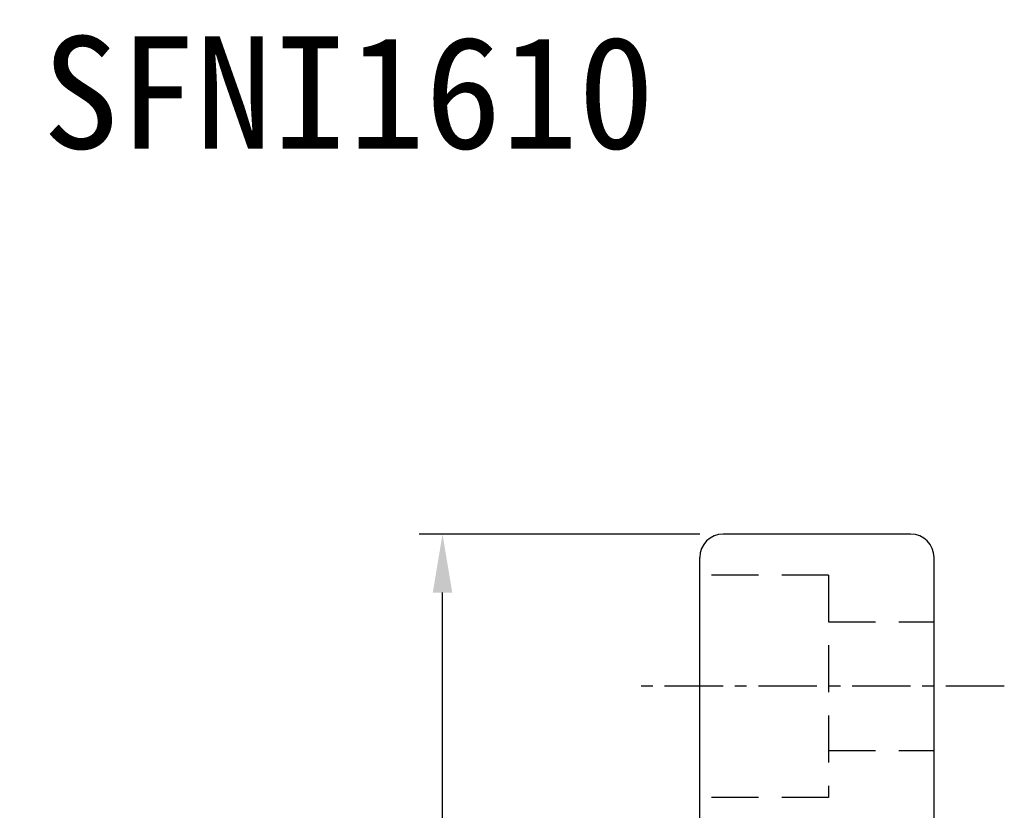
# Model space of a CAD drawing. Extents: x 634 to 825, y -72 to 28.
# Tile 57 of 57: x 727 to 769, y -5 to 28. Entities that reach past the tile are written whole.
import ezdxf
from ezdxf.enums import TextEntityAlignment as Align

# ---------------------------------------------------------------- set-up
doc = ezdxf.new("R2010")
doc.units = 0
doc.header["$LTSCALE"] = 2
doc.header["$MEASUREMENT"] = 0
doc.header["$PDMODE"] = 2
doc.linetypes.add('CENTER', pattern=[2, 1.25, -0.25, 0.25, -0.25])
doc.linetypes.add('HID-1', pattern=[1.5, 1, -0.5])
doc.layers.get('0').update_dxf_attribs({"linetype": 'CONTINUOUS'})
doc.layers.get('DEFPOINTS').update_dxf_attribs({"linetype": 'CONTINUOUS'})
for name, color, linetype in [('CL', 1, 'CENTER'), ('DIM', 4, 'CONTINUOUS'), ('HID', 2, 'HID-1'), ('OUT', 3, 'CONTINUOUS')]:
    doc.layers.add(name, color=color, linetype=linetype)
doc.styles.add('DIM-7', font='SIMPLEX.shx', dxfattribs={"width": 0.7, "bigfont": 'chineset.shx'})
doc.styles.add('T', font='KAIU.TTF')
doc.dimstyles.new('CNS', dxfattribs={"dimtxt": 3.5, "dimasz": 2.5, "dimexe": 1, "dimexo": 1.5, "dimgap": 0.09, "dimtad": 0, "dimdsep": 46, "dimtxsty": 'DIM-7', "dimcen": 0.09, "dimclrd": 1, "dimclre": 1, "dimclrt": 4, "dimadec": 0, "dimazin": 0, "dimtfac": 1, "dimtix": 1, "dimtmove": 2, "dimatfit": 3, "dimfxl": 1, "dimtvp": 0.971429, "dimtolj": 1, "dimarcsym": 0})

# ---------------------------------------------------------------- blocks, each defined once
blk = doc.blocks.new('*D38')
at = {"layer": 'DEFPOINTS', "color": 0, "transparency": 16777216}
for p in [(745.235, 6.427), (757.218, 6.427), (757.218, -51.573)]:
    blk.add_point(p, dxfattribs=at)
at = {"layer": 'DIM', "color": 0, "lineweight": -2, "transparency": 16777216}
for p, q in [((756.218, 6.427), (744.235, 6.427)), ((745.235, -49.073), (745.235, 3.927)), ((756.218, -51.573), (744.235, -51.573))]:
    blk.add_line(p, q, dxfattribs=at)
at = {"layer": 'DIM', "color": 0, "transparency": 16777216}
for points in [[(744.818, 3.927), (745.651, 3.927), (745.235, 6.427)], [(744.818, -49.073), (745.651, -49.073), (745.235, -51.573)]]:
    blk.add_solid(points, dxfattribs=at)
at = {"layer": 'DIM', "color": 0, "transparency": 16777216, "insert": (742.735, -22.573), "char_height": 3, "attachment_point": 5, "rotation": 90, "style": 'DIM-7'}
blk.add_mtext('\\A1;%%c58', dxfattribs=at)

msp = doc.modelspace()

# ---------------------------------------------------------------- linework, layer by layer
at = {"layer": 'CL', "color": 0}
msp.add_line((769.218, -0.073, -0.2), (753.525, -0.073, -0.2), dxfattribs=at)
at = {"layer": 'HID', "color": 0}
for p, q in [((761.718, 4.677, -0.2), (756.218, 4.677, -0.2)), ((761.718, 4.677, -0.2), (761.718, -4.823, -0.2)), ((761.718, 2.677, -0.2), (766.218, 2.677, -0.2)), ((761.718, -2.823, -0.2), (766.218, -2.823, -0.2)), ((761.718, -4.823, -0.2), (756.218, -4.823, -0.2))]:
    msp.add_line(p, q, dxfattribs=at)
at = {"layer": 'OUT', "color": 0}
for p, q in [((765.218, 6.427, -0.2), (757.218, 6.427, -0.2)), ((756.218, -50.573, -0.2), (756.218, 5.427, -0.2)), ((766.218, -50.573, -0.2), (766.218, 5.427, -0.2))]:
    msp.add_line(p, q, dxfattribs=at)
for centre, start, end in [((757.218, 5.427, -0.2), 90, 180), ((765.218, 5.427, -0.2), 0, 90)]:
    msp.add_arc(centre, 1, start, end, dxfattribs=at)

# ---------------------------------------------------------------- texts
at = {"style": 'T'}
msp.add_text('SFNI1610', height=4.8, dxfattribs=at).set_placement((741.223, 25.289), align=Align.MIDDLE)

# ---------------------------------------------------------------- dimensions: what is measured, and where the dimension line sits
at = {"layer": 'DIM', "color": 0}
dim = msp.add_linear_dim(base=(745.235, 6.427, -0.2), p1=(757.218, -51.573, -0.2), p2=(757.218, 6.427, -0.2), angle=90, text='%%c<>', dimstyle='CNS', override={"dimtxt": 3, "dimexo": 1, "dimgap": 1, "dimtad": 1, "dimclrd": 0, "dimclre": 0, "dimclrt": 0, "dimtp": 0.1, "dimtix": 0, "dimtofl": 0, "dimtmove": 1, "dimtvp": 0}, dxfattribs=at)
dim.commit()
dim.dimension.update_dxf_attribs({"geometry": '*D38', "text_midpoint": (742.735, -22.573, -0.2)})

doc.saveas('drawing.dxf')
